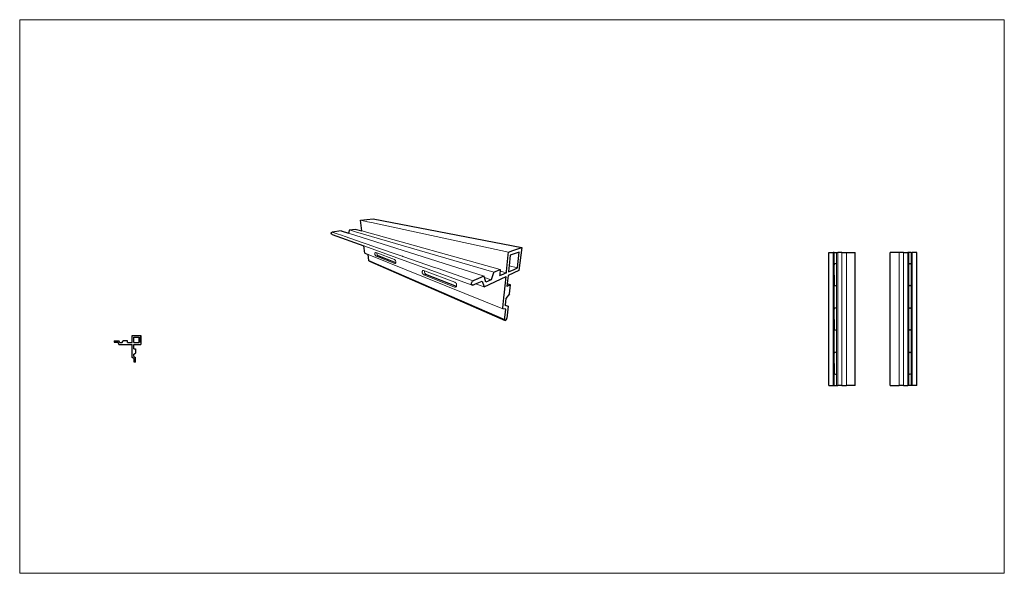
# Model space of a CAD drawing. Header units: millimetres. Extents: x 8401 to 10624, y 1018 to 2268.
import ezdxf

# ---------------------------------------------------------------- set-up
doc = ezdxf.new("R2010")
doc.units = ezdxf.units.MM
for name, color, linetype, lineweight in [('Resysta_Dem', 1, 'Continuous', 5), ('Resysta_Hatch', 140, 'Continuous', 0), ('Resysta_OutLine', 4, 'Continuous', 30)]:
    doc.layers.add(name, color=color, linetype=linetype, lineweight=lineweight)

msp = doc.modelspace()

# ---------------------------------------------------------------- linework, layer by layer
at = {"layer": 'Resysta_Dem', "color": 1, "lineweight": 5}
msp.add_lwpolyline([(8401, 2267.6), (10623.6, 2267.6), (10623.6, 1018.3), (8401, 1018.3)], close=True, dxfattribs=at)
at = {"layer": 'Resysta_Hatch'}
for p, q in [((9170.2, 1815), (9185.8, 1811.6)), ((9185.8, 1811.6), (9195.3, 1809.6)), ((9195.3, 1809.6), (9504.5, 1743.1)), ((9106.6, 1788.2), (9117.9, 1784.3)), ((9117.9, 1784.3), (9127.6, 1781)), ((9127.6, 1781), (9136, 1778.1)), ((9143.1, 1785.7), (9449.6, 1689)), ((9145.5, 1793.2), (9159.3, 1789.2)), ((9159.3, 1789.2), (9471.2, 1698)), ((9173.3, 1790.8), (9485.8, 1704.1)), ((9136, 1778.1), (9158.7, 1770.3)), ((9158.7, 1770.3), (9159.1, 1770.1)), ((9159.1, 1770.1), (9200.4, 1755.9)), ((9177.7, 1757.2), (9422.6, 1668.6)), ((9200.4, 1755.9), (9204.5, 1754.5)), ((9187.6, 1737.7), (9491.3, 1615.4)), ((9202.8, 1741), (9202.7, 1740.1)), ((9202.7, 1740.1), (9202.8, 1739.1)), ((9203.1, 1741.7), (9202.8, 1741)), ((9202.8, 1739.1), (9203, 1738)), ((9203, 1738), (9203.3, 1736.9)), ((9203.4, 1742.2), (9203.1, 1741.7)), ((9203.3, 1736.9), (9203.7, 1735.9)), ((9203.9, 1742.4), (9203.4, 1742.2)), ((9203.7, 1735.9), (9204.2, 1735.1)), ((9204.4, 1742.3), (9203.9, 1742.4)), ((9204.2, 1735.1), (9204.8, 1734.5)), ((9204.4, 1742.3), (9207.3, 1741.3)), ((9204.5, 1754.5), (9264.7, 1733.7)), ((9204.8, 1734.5), (9205.4, 1734.2)), ((9208.6, 1734.9), (9205.4, 1734.2)), ((9247.8, 1717.5), (9205.4, 1734.2)), ((9207.3, 1741.3), (9207.3, 1741)), ((9207.3, 1741.3), (9247, 1726.4)), ((9207.3, 1741), (9207.3, 1740)), ((9207.3, 1740), (9207.5, 1738.9)), ((9207.5, 1738.9), (9207.8, 1737.9)), ((9207.8, 1737.9), (9208.2, 1736.9)), ((9208.2, 1736.9), (9208.7, 1736.1)), ((9209.9, 1735.2), (9208.6, 1734.9)), ((9208.6, 1734.9), (9249.9, 1718.8)), ((9208.7, 1736.1), (9209.3, 1735.5)), ((9209.3, 1735.5), (9209.9, 1735.2)), ((9250, 1719.6), (9209.9, 1735.2)), ((9264.7, 1733.7), (9265.1, 1733.6)), ((10237.4, 1442.2), (10237.4, 1742.2)), ((10239.6, 1442.2), (10239.6, 1742.2)), ((10245.2, 1442.2), (10245.2, 1742.2)), ((10247.5, 1442.2), (10247.5, 1742.2)), ((10257.2, 1442.2), (10257.2, 1742.2)), ((10267.2, 1442.2), (10267.2, 1742.2)), ((10386, 1442.2), (10386, 1742.2)), ((10396, 1442.2), (10396, 1742.2)), ((10405.8, 1442.2), (10405.8, 1742.2)), ((10408, 1442.2), (10408, 1742.2)), ((10413.6, 1442.2), (10413.6, 1742.2)), ((10415.9, 1442.2), (10415.9, 1742.2)), ((9189.3, 1724.2), (9495.9, 1590.9)), ((9247.7, 1726), (9247, 1726.4)), ((9248.4, 1725.3), (9247.7, 1726)), ((9249.4, 1717.9), (9247.8, 1717.5)), ((9247.8, 1717.5), (9248.4, 1717.4)), ((9249, 1724.4), (9248.4, 1725.3)), ((9248.4, 1717.4), (9249, 1717.6)), ((9249.5, 1723.3), (9249, 1724.4)), ((9249, 1717.6), (9249.4, 1717.9)), ((9249.4, 1717.9), (9249.5, 1718)), ((9249.9, 1722.1), (9249.5, 1723.3)), ((9249.5, 1718), (9249.9, 1718.8)), ((9250, 1720.9), (9249.9, 1722.1)), ((9249.9, 1718.8), (9250, 1719.6)), ((9249.9, 1718.8), (9249.9, 1718.8)), ((9250, 1719.8), (9250, 1720.9)), ((9250, 1719.6), (9250, 1719.8)), ((9265.1, 1733.6), (9265.8, 1733.4)), ((9265.8, 1733.4), (9337.3, 1708.7)), ((9506, 1712.1), (9524.4, 1707.4)), ((10239.9, 1714.7), (10240, 1715.3)), ((10239.9, 1714.7), (10240, 1669.4)), ((10240, 1715.3), (10240.3, 1715.9)), ((10240.3, 1715.9), (10240.7, 1716.5)), ((10240.7, 1716.5), (10241.2, 1716.8)), ((10241.2, 1716.8), (10241.8, 1717.1)), ((10241.8, 1717.1), (10242.4, 1717.2)), ((10242.4, 1717.2), (10243.1, 1717.1)), ((10243.1, 1717.1), (10243.7, 1716.8)), ((10243.7, 1716.8), (10244.2, 1716.5)), ((10244.2, 1716.5), (10244.6, 1715.9)), ((10244.6, 1715.9), (10244.8, 1715.3)), ((10244.8, 1715.3), (10244.9, 1714.7)), ((10244.9, 1669.7), (10244.9, 1714.7)), ((10408.4, 1715.3), (10408.3, 1714.7)), ((10408.3, 1669.7), (10408.3, 1714.7)), ((10408.7, 1715.9), (10408.4, 1715.3)), ((10409.1, 1716.5), (10408.7, 1715.9)), ((10409.6, 1716.8), (10409.1, 1716.5)), ((10410.2, 1717.1), (10409.6, 1716.8)), ((10410.8, 1717.2), (10410.2, 1717.1)), ((10411.5, 1717.1), (10410.8, 1717.2)), ((10412.1, 1716.8), (10411.5, 1717.1)), ((10412.6, 1716.5), (10412.1, 1716.8)), ((10413, 1715.9), (10412.6, 1716.5)), ((10413.2, 1715.3), (10413, 1715.9)), ((10413.3, 1714.7), (10413.2, 1715.3)), ((10413.3, 1714.7), (10413.3, 1669.4)), ((9309.8, 1699.2), (9309.7, 1698)), ((9309.7, 1698), (9309.9, 1696.7)), ((9310.1, 1700.3), (9309.8, 1699.2)), ((9309.9, 1696.7), (9310.2, 1695.3)), ((9310.6, 1701.1), (9310.1, 1700.3)), ((9310.2, 1695.3), (9310.8, 1694.1)), ((9311.2, 1701.7), (9310.6, 1701.1)), ((9310.8, 1694.1), (9311.5, 1693)), ((9312, 1701.8), (9311.2, 1701.7)), ((9311.5, 1693), (9312.4, 1692.2)), ((9312.9, 1701.7), (9312, 1701.8)), ((9312.4, 1692.2), (9313.3, 1691.7)), ((9312.9, 1701.7), (9314.7, 1701)), ((9316.8, 1692.8), (9313.3, 1691.7)), ((9382.8, 1664.3), (9313.3, 1691.7)), ((9314.7, 1701), (9314.6, 1700.7)), ((9314.6, 1700.7), (9314.6, 1699.5)), ((9314.6, 1699.5), (9314.7, 1698.2)), ((9314.7, 1701), (9383, 1675.4)), ((9314.7, 1698.2), (9315.1, 1696.9)), ((9315.1, 1696.9), (9315.7, 1695.6)), ((9315.6, 1693.3), (9316.8, 1692.8)), ((9315.7, 1695.6), (9316.4, 1694.6)), ((9316.4, 1694.6), (9317.2, 1693.8)), ((9318.1, 1693.3), (9316.8, 1692.8)), ((9316.8, 1692.8), (9386.4, 1665.8)), ((9317.2, 1693.8), (9318.1, 1693.3)), ((9387.1, 1666.6), (9318.1, 1693.3)), ((9337.3, 1708.7), (9343.1, 1706.7)), ((9343.1, 1706.7), (9424.7, 1678.6)), ((9485.4, 1700.3), (9499.7, 1696.2)), ((9384.2, 1674.8), (9383, 1675.4)), ((9385.2, 1673.8), (9384.2, 1674.8)), ((9386.1, 1672.6), (9385.2, 1673.8)), ((9386.8, 1671.2), (9386.1, 1672.6)), ((9387.2, 1669.7), (9386.8, 1671.2)), ((9387.4, 1668.1), (9387.2, 1669.7)), ((9387.2, 1666.8), (9387.4, 1668.1)), ((9430.2, 1671.3), (9449.2, 1664.6)), ((9450.6, 1685.5), (9465.2, 1680.8)), ((10240, 1669), (10240, 1669.4)), ((10240.3, 1668.4), (10240, 1669)), ((10240.7, 1667.9), (10240.3, 1668.4)), ((10241.2, 1667.5), (10240.7, 1667.9)), ((10241.8, 1667.3), (10241.2, 1667.5)), ((10242.4, 1667.2), (10241.8, 1667.3)), ((10243.1, 1667.3), (10242.4, 1667.2)), ((10243.7, 1667.5), (10243.1, 1667.3)), ((10244.2, 1667.9), (10243.7, 1667.5)), ((10244.6, 1668.4), (10244.2, 1667.9)), ((10244.8, 1669), (10244.6, 1668.4)), ((10244.9, 1669.7), (10244.8, 1669)), ((10408.3, 1669.7), (10408.4, 1669)), ((10408.4, 1669), (10408.7, 1668.4)), ((10408.7, 1668.4), (10409.1, 1667.9)), ((10409.1, 1667.9), (10409.6, 1667.5)), ((10409.6, 1667.5), (10410.2, 1667.3)), ((10410.2, 1667.3), (10410.8, 1667.2)), ((10410.8, 1667.2), (10411.5, 1667.3)), ((10411.5, 1667.3), (10412.1, 1667.5)), ((10412.1, 1667.5), (10412.6, 1667.9)), ((10412.6, 1667.9), (10413, 1668.4)), ((10413, 1668.4), (10413.2, 1669)), ((10413.2, 1669), (10413.3, 1669.4)), ((9386.4, 1665.8), (9382.8, 1664.3)), ((9382.8, 1664.3), (9384, 1664.1)), ((9384, 1664.1), (9385, 1664.2)), ((9385, 1664.2), (9386, 1664.7)), ((9386, 1664.7), (9386.7, 1665.6)), ((9386.9, 1666), (9386.4, 1665.8)), ((9386.4, 1665.8), (9386.7, 1665.6)), ((9386.7, 1665.6), (9386.9, 1666)), ((9386.7, 1665.6), (9386.7, 1665.6)), ((9386.9, 1666), (9387.1, 1666.6)), ((9387.1, 1666.6), (9387.2, 1666.8)), ((9496.6, 1624.1), (9503.4, 1621.4)), ((9491.3, 1615.4), (9491.5, 1616.8)), ((10239.9, 1614.7), (10240, 1615.3)), ((10239.9, 1614.7), (10240, 1569.4)), ((10240, 1615.3), (10240.3, 1615.9)), ((10240.3, 1615.9), (10240.7, 1616.5)), ((10240.7, 1616.5), (10241.2, 1616.8)), ((10241.2, 1616.8), (10241.8, 1617.1)), ((10241.8, 1617.1), (10242.4, 1617.2)), ((10242.4, 1617.2), (10243.1, 1617.1)), ((10243.1, 1617.1), (10243.7, 1616.8)), ((10243.7, 1616.8), (10244.2, 1616.5)), ((10244.2, 1616.5), (10244.6, 1615.9)), ((10244.6, 1615.9), (10244.8, 1615.3)), ((10244.8, 1615.3), (10244.9, 1614.7)), ((10244.9, 1569.7), (10244.9, 1614.7)), ((10408.4, 1615.3), (10408.3, 1614.7)), ((10408.3, 1569.7), (10408.3, 1614.7)), ((10408.7, 1615.9), (10408.4, 1615.3)), ((10409.1, 1616.5), (10408.7, 1615.9)), ((10409.6, 1616.8), (10409.1, 1616.5)), ((10410.2, 1617.1), (10409.6, 1616.8)), ((10410.8, 1617.2), (10410.2, 1617.1)), ((10411.5, 1617.1), (10410.8, 1617.2)), ((10412.1, 1616.8), (10411.5, 1617.1)), ((10412.6, 1616.5), (10412.1, 1616.8)), ((10413, 1615.9), (10412.6, 1616.5)), ((10413.2, 1615.3), (10413, 1615.9)), ((10413.3, 1614.7), (10413.2, 1615.3)), ((10413.3, 1614.7), (10413.3, 1569.4)), ((10240, 1569), (10240, 1569.4)), ((10240.3, 1568.4), (10240, 1569)), ((10240.7, 1567.9), (10240.3, 1568.4)), ((10241.2, 1567.5), (10240.7, 1567.9)), ((10241.8, 1567.3), (10241.2, 1567.5)), ((10242.4, 1567.2), (10241.8, 1567.3)), ((10243.1, 1567.3), (10242.4, 1567.2)), ((10243.7, 1567.5), (10243.1, 1567.3)), ((10244.2, 1567.9), (10243.7, 1567.5)), ((10244.6, 1568.4), (10244.2, 1567.9)), ((10244.8, 1569), (10244.6, 1568.4)), ((10244.9, 1569.7), (10244.8, 1569)), ((10408.3, 1569.7), (10408.4, 1569)), ((10408.4, 1569), (10408.7, 1568.4)), ((10408.7, 1568.4), (10409.1, 1567.9)), ((10409.1, 1567.9), (10409.6, 1567.5)), ((10409.6, 1567.5), (10410.2, 1567.3)), ((10410.2, 1567.3), (10410.8, 1567.2)), ((10410.8, 1567.2), (10411.5, 1567.3)), ((10411.5, 1567.3), (10412.1, 1567.5)), ((10412.1, 1567.5), (10412.6, 1567.9)), ((10412.6, 1567.9), (10413, 1568.4)), ((10413, 1568.4), (10413.2, 1569)), ((10413.2, 1569), (10413.3, 1569.4)), ((10239.9, 1514.7), (10240, 1515.3)), ((10239.9, 1514.7), (10240, 1469.4)), ((10240, 1515.3), (10240.3, 1515.9)), ((10240.3, 1515.9), (10240.7, 1516.5)), ((10240.7, 1516.5), (10241.2, 1516.8)), ((10241.2, 1516.8), (10241.8, 1517.1)), ((10241.8, 1517.1), (10242.4, 1517.2)), ((10242.4, 1517.2), (10243.1, 1517.1)), ((10243.1, 1517.1), (10243.7, 1516.8)), ((10243.7, 1516.8), (10244.2, 1516.5)), ((10244.2, 1516.5), (10244.6, 1515.9)), ((10244.6, 1515.9), (10244.8, 1515.3)), ((10244.8, 1515.3), (10244.9, 1514.7)), ((10244.9, 1469.7), (10244.9, 1514.7)), ((10408.4, 1515.3), (10408.3, 1514.7)), ((10408.3, 1469.7), (10408.3, 1514.7)), ((10408.7, 1515.9), (10408.4, 1515.3)), ((10409.1, 1516.5), (10408.7, 1515.9)), ((10409.6, 1516.8), (10409.1, 1516.5)), ((10410.2, 1517.1), (10409.6, 1516.8)), ((10410.8, 1517.2), (10410.2, 1517.1)), ((10411.5, 1517.1), (10410.8, 1517.2)), ((10412.1, 1516.8), (10411.5, 1517.1)), ((10412.6, 1516.5), (10412.1, 1516.8)), ((10413, 1515.9), (10412.6, 1516.5)), ((10413.2, 1515.3), (10413, 1515.9)), ((10413.3, 1514.7), (10413.2, 1515.3)), ((10413.3, 1514.7), (10413.3, 1469.4)), ((10240, 1469), (10240, 1469.4)), ((10240.3, 1468.4), (10240, 1469)), ((10240.7, 1467.9), (10240.3, 1468.4)), ((10241.2, 1467.5), (10240.7, 1467.9)), ((10241.8, 1467.3), (10241.2, 1467.5)), ((10242.4, 1467.2), (10241.8, 1467.3)), ((10243.1, 1467.3), (10242.4, 1467.2)), ((10243.7, 1467.5), (10243.1, 1467.3)), ((10244.2, 1467.9), (10243.7, 1467.5)), ((10244.6, 1468.4), (10244.2, 1467.9)), ((10244.8, 1469), (10244.6, 1468.4)), ((10244.9, 1469.7), (10244.8, 1469)), ((10408.3, 1469.7), (10408.4, 1469)), ((10408.4, 1469), (10408.7, 1468.4)), ((10408.7, 1468.4), (10409.1, 1467.9)), ((10409.1, 1467.9), (10409.6, 1467.5)), ((10409.6, 1467.5), (10410.2, 1467.3)), ((10410.2, 1467.3), (10410.8, 1467.2)), ((10410.8, 1467.2), (10411.5, 1467.3)), ((10411.5, 1467.3), (10412.1, 1467.5)), ((10412.1, 1467.5), (10412.6, 1467.9)), ((10412.6, 1467.9), (10413, 1468.4)), ((10413, 1468.4), (10413.2, 1469)), ((10413.2, 1469), (10413.3, 1469.4))]:
    msp.add_line(p, q, dxfattribs=at)
at = {"layer": 'Resysta_OutLine'}
for p, q in [((9170.2, 1815), (9198.7, 1818)), ((9173.3, 1790.8), (9170.2, 1815)), ((9198.7, 1818), (9534.2, 1753.5)), ((9104.3, 1785.9), (9104.5, 1786.6)), ((9104.4, 1785.2), (9104.3, 1785.9)), ((9104.6, 1784.6), (9104.4, 1785.2)), ((9104.5, 1786.6), (9104.8, 1787.2)), ((9105, 1783.9), (9104.6, 1784.6)), ((9104.8, 1787.2), (9105.3, 1787.7)), ((9105.5, 1783.5), (9105, 1783.9)), ((9105.3, 1787.7), (9105.9, 1788.1)), ((9106.1, 1783.1), (9105.5, 1783.5)), ((9105.9, 1788.1), (9106.6, 1788.2)), ((9106.1, 1783.1), (9177.7, 1757.2)), ((9126.9, 1790.9), (9106.6, 1788.2)), ((9126.9, 1790.9), (9143.1, 1785.7)), ((9145.5, 1793.2), (9143.1, 1785.7)), ((9145.5, 1793.2), (9158.5, 1794.9)), ((9158.5, 1794.9), (9173.3, 1790.8)), ((9179.8, 1740.8), (9177.7, 1757.2)), ((9179.8, 1740.8), (9187.6, 1737.7)), ((9189.3, 1724.2), (9187.6, 1737.7)), ((9500, 1699.7), (9503.9, 1737)), ((9503.9, 1737), (9504.5, 1743.1)), ((9504.5, 1743.1), (9513.9, 1746.4)), ((9508.5, 1735.9), (9506, 1712.1)), ((9528.7, 1743.3), (9508.5, 1735.9)), ((9513.9, 1746.4), (9534.2, 1753.5)), ((9524.4, 1707.4), (9528.7, 1743.3)), ((9534.2, 1753.5), (9527.8, 1701.4)), ((10227.2, 1442.2), (10227.2, 1742.2)), ((10227.2, 1742.2), (10237.4, 1742.2)), ((10239.6, 1742.2), (10237.4, 1742.2)), ((10239.6, 1742.2), (10245.2, 1742.2)), ((10245.2, 1742.2), (10247.5, 1742.2)), ((10257.2, 1742.2), (10247.5, 1742.2)), ((10257.2, 1742.2), (10267.2, 1742.2)), ((10267.2, 1742.2), (10287.2, 1742.2)), ((10287.2, 1442.2), (10287.2, 1742.2)), ((10366, 1442.2), (10366, 1742.2)), ((10386, 1742.2), (10366, 1742.2)), ((10396, 1742.2), (10386, 1742.2)), ((10396, 1742.2), (10405.8, 1742.2)), ((10408, 1742.2), (10405.8, 1742.2)), ((10413.6, 1742.2), (10408, 1742.2)), ((10413.6, 1742.2), (10415.9, 1742.2)), ((10426, 1742.2), (10415.9, 1742.2)), ((10426, 1442.2), (10426, 1742.2)), ((9189.5, 1723.7), (9189.3, 1724.2)), ((9189.7, 1723.2), (9189.5, 1723.7)), ((9190.1, 1722.8), (9189.7, 1723.2)), ((9190.6, 1722.6), (9190.1, 1722.8)), ((9190.6, 1722.6), (9496.7, 1588.6)), ((9506, 1712.1), (9505.5, 1707.3)), ((9469.7, 1693.8), (9465.2, 1680.8)), ((9471.2, 1698), (9469.7, 1693.8)), ((9471.2, 1698), (9485.8, 1704.1)), ((9484.7, 1692), (9484.4, 1689.4)), ((9488, 1691), (9484.4, 1689.4)), ((9485, 1695.5), (9484.7, 1692)), ((9485.4, 1700.3), (9485, 1695.5)), ((9485.8, 1704.1), (9485.4, 1700.3)), ((9492.9, 1693.2), (9488, 1691)), ((9499.7, 1696.2), (9492.9, 1693.2)), ((9499.7, 1696.2), (9500, 1699.7)), ((9503.6, 1690.1), (9501.7, 1671.9)), ((9527.8, 1701.4), (9503.6, 1690.1)), ((9505.5, 1707.3), (9504.5, 1698.4)), ((9504.5, 1698.4), (9517.2, 1704.1)), ((9517.2, 1704.1), (9524.4, 1707.4)), ((9421.1, 1672.1), (9421.2, 1673.5)), ((9421.1, 1670.9), (9421.1, 1672.1)), ((9421.4, 1669.9), (9421.1, 1670.9)), ((9421.2, 1673.5), (9421.5, 1674.4)), ((9421.5, 1669.7), (9421.4, 1669.9)), ((9421.5, 1674.4), (9421.6, 1674.8)), ((9421.9, 1669.1), (9421.5, 1669.7)), ((9421.6, 1674.8), (9422.2, 1676.1)), ((9422.6, 1668.6), (9421.9, 1669.1)), ((9422.2, 1676.1), (9423, 1677.2)), ((9423.4, 1668.5), (9422.6, 1668.6)), ((9423, 1677.2), (9423.8, 1678)), ((9424.2, 1668.7), (9423.4, 1668.5)), ((9423.8, 1678), (9424.7, 1678.6)), ((9424.2, 1668.7), (9430.2, 1671.3)), ((9432.8, 1681.9), (9424.7, 1678.6)), ((9430.2, 1671.3), (9445.1, 1677.8)), ((9433.5, 1682.2), (9432.8, 1681.9)), ((9445.3, 1687.2), (9433.5, 1682.2)), ((9445.1, 1677.8), (9449.2, 1664.6)), ((9449.6, 1689), (9445.3, 1687.2)), ((9449.2, 1664.6), (9498.8, 1687.8)), ((9450.6, 1685.5), (9449.6, 1689)), ((9453.6, 1675.5), (9450.6, 1685.5)), ((9465.2, 1680.8), (9453.6, 1675.5)), ((9495.2, 1652.8), (9496.7, 1667)), ((9496.7, 1667), (9498.8, 1687.8)), ((9501.7, 1671.9), (9501, 1665.6)), ((9508.8, 1669.6), (9501, 1665.6)), ((9501.7, 1671.9), (9508.8, 1669.6)), ((9506.5, 1648.9), (9508.8, 1669.6)), ((9493.8, 1639.7), (9495.2, 1652.8)), ((9506.5, 1648.9), (9498.1, 1638.1)), ((9491.5, 1616.8), (9492.3, 1624.6)), ((9492.3, 1624.6), (9493.8, 1639.7)), ((9496.6, 1624.1), (9496.5, 1623)), ((9496.5, 1623), (9503.4, 1621.4)), ((9498.1, 1638.1), (9496.6, 1624.1)), ((9498.4, 1614.1), (9491.3, 1615.4)), ((9496.4, 1595.6), (9498.4, 1614.1)), ((9503.4, 1621.4), (9500.3, 1594)), ((9495.9, 1590.9), (9496.4, 1595.6)), ((9495.9, 1590.1), (9495.9, 1590.9)), ((9496, 1589.4), (9495.9, 1590.1)), ((9496.3, 1588.9), (9496, 1589.4)), ((9496.7, 1588.6), (9496.3, 1588.9)), ((9497.2, 1588.7), (9496.7, 1588.6)), ((9497.7, 1588.9), (9497.2, 1588.7)), ((9498.3, 1589.5), (9497.7, 1588.9)), ((9498.9, 1590.2), (9498.3, 1589.5)), ((9499.4, 1591), (9498.9, 1590.2)), ((9499.8, 1592), (9499.4, 1591)), ((9500.1, 1593), (9499.8, 1592)), ((9500.3, 1594), (9500.1, 1593)), ((8614.6, 1542.6), (8614.6, 1539.6)), ((8614.6, 1542.6), (8624.7, 1542.6)), ((8614.6, 1539.6), (8622.2, 1539.6)), ((8622.2, 1539.6), (8625, 1534.9)), ((8627, 1538.9), (8624.7, 1542.6)), ((8625, 1534.9), (8654.6, 1534.9)), ((8627, 1538.9), (8632.6, 1538.9)), ((8632.6, 1538.9), (8634.8, 1542.6)), ((8644.6, 1542.6), (8634.8, 1542.6)), ((8644.6, 1538.9), (8644.6, 1542.6)), ((8644.6, 1538.9), (8654.6, 1538.9)), ((8654.6, 1554.9), (8674.6, 1554.9)), ((8654.6, 1538.9), (8654.6, 1554.9)), ((8654.6, 1505.3), (8654.6, 1534.9)), ((8658.6, 1538.9), (8658.6, 1550.9)), ((8658.6, 1538.9), (8658.6, 1550.9)), ((8658.6, 1550.9), (8670.6, 1550.9)), ((8658.6, 1538.9), (8670.6, 1538.9)), ((8658.6, 1538.9), (8670.6, 1538.9)), ((8658.6, 1534.9), (8674.6, 1534.9)), ((8658.6, 1524.9), (8658.6, 1534.9)), ((8658.6, 1534.9), (8670.6, 1534.9)), ((8670.6, 1538.9), (8670.6, 1550.9)), ((8670.6, 1550.9), (8670.6, 1538.9)), ((8674.6, 1538.9), (8674.6, 1554.9)), ((8674.6, 1554.9), (8674.6, 1534.9)), ((8658.6, 1524.9), (8662.3, 1524.9)), ((8658.6, 1512.9), (8662.3, 1515.1)), ((8658.6, 1507.3), (8658.6, 1512.9)), ((8662.3, 1524.9), (8662.3, 1515.1)), ((8659.3, 1502.5), (8654.6, 1505.3)), ((8658.6, 1507.3), (8662.3, 1505)), ((8659.3, 1494.9), (8659.3, 1502.5)), ((8662.3, 1494.9), (8659.3, 1494.9)), ((8662.3, 1494.9), (8662.3, 1505)), ((10227.2, 1442.2), (10237.4, 1442.2)), ((10237.4, 1442.2), (10239.6, 1442.2)), ((10239.6, 1442.2), (10245.2, 1442.2)), ((10245.2, 1442.2), (10247.5, 1442.2)), ((10257.2, 1442.2), (10247.5, 1442.2)), ((10257.2, 1442.2), (10267.2, 1442.2)), ((10287.2, 1442.2), (10267.2, 1442.2)), ((10366, 1442.2), (10386, 1442.2)), ((10396, 1442.2), (10386, 1442.2)), ((10396, 1442.2), (10405.8, 1442.2)), ((10408, 1442.2), (10405.8, 1442.2)), ((10413.6, 1442.2), (10408, 1442.2)), ((10415.9, 1442.2), (10413.6, 1442.2)), ((10426, 1442.2), (10415.9, 1442.2))]:
    msp.add_line(p, q, dxfattribs=at)

doc.saveas('drawing.dxf')
